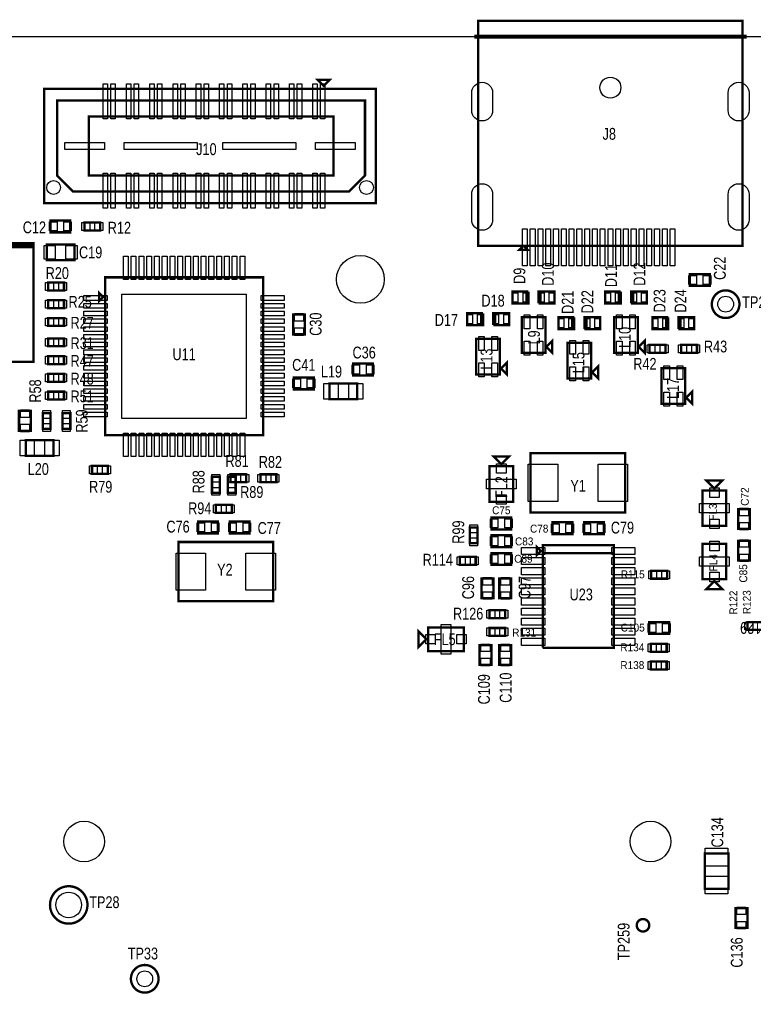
# Model space of a CAD drawing. Extents: x -197 to 9597, y -1478 to 7719.
# Tile 26 of 40: x 2050 to 3909, y 5047 to 7543. Entities that reach past the tile are written whole.
import ezdxf
from ezdxf.enums import TextEntityAlignment as Align

# ---------------------------------------------------------------- set-up
doc = ezdxf.new("R2010")
doc.units = 0
for name, color, linetype in [('BG_OUTLINE', 95, 'CONTINUOUS'), ('PG_ASSEMBLY_TOP', 120, 'CONTINUOUS'), ('PIN_TOP', 140, 'CONTINUOUS'), ('RD_ASSEMBLY_TOP', 120, 'CONTINUOUS')]:
    doc.layers.add(name, color=color, linetype=linetype)

msp = doc.modelspace()

# ---------------------------------------------------------------- linework, layer by layer
at = {"layer": 'BG_OUTLINE'}
msp.add_lwpolyline([(9400, 7500), (725.901, 7500), (706.22, 7480.315), (706.216, 7480.315), (706.216, 7437.008, -0.988005), (670.791, 7436.583), (670.791, 7480.311), (651.102, 7500), (538.897, 7500), (519.212, 7480.315), (519.212, 7437.008, -1.029501), (483.807, 7438.04), (483.807, 7480.288), (464.094, 7500), (0, 7500), (0, 0), (7079.094, 0)], format="xyb", dxfattribs=at)
at = {"layer": 'BG_OUTLINE', "const_width": 10}
msp.add_lwpolyline([(3891.87, 7500.004), (3201.87, 7500.004)], dxfattribs=at)
at = {"layer": 'PG_ASSEMBLY_TOP', "const_width": 6}
for points in [[(3881.87, 7540.162), (3211.87, 7540.162), (3211.87, 6970.162), (3326.87, 6970.162), (3316.87, 6960.162), (3336.87, 6960.162), (3326.87, 6970.162), (3881.87, 6970.162), (3881.87, 7540.162)], [(2820.11, 7375.52), (2835.11, 7390.52), (2805.11, 7390.52), (2820.11, 7375.52)], [(2952.555, 7368.02), (2112.555, 7368.02), (2112.555, 7078.02), (2952.555, 7078.02), (2952.555, 7368.02)], [(2925.11, 7338.02), (2145.11, 7338.02), (2145.11, 7148.02), (2185.11, 7108.02), (2885.11, 7108.02), (2925.11, 7148.02), (2925.11, 7338.02)], [(2845.11, 7298.02), (2225.11, 7298.02), (2225.11, 7148.02), (2845.11, 7148.02), (2845.11, 7298.02)], [(2178.468, 7034.142), (2128.468, 7034.142), (2128.468, 7004.142), (2178.468, 7004.142), (2178.468, 7034.142)], [(2254.13, 7029.142), (2214.13, 7029.142), (2214.13, 7009.142), (2254.13, 7009.142), (2254.13, 7029.142)], [(2085.488, 6971.292), (2085.488, 6966.292), (1905.488, 6966.292), (1905.488, 6971.292), (2085.488, 6971.292), (2085.488, 6976.292), (1905.488, 6976.292)], [(1905.488, 6976.292), (1905.488, 6676.292), (2085.488, 6676.292), (2085.488, 6971.292)], [(2188.956, 6973.642), (2118.956, 6973.642), (2118.956, 6933.642), (2188.956, 6933.642), (2188.956, 6973.642)], [(2266.846, 6490.13), (2666.846, 6490.13), (2666.846, 6890.13), (2266.846, 6890.13), (2266.846, 6490.13)], [(3748.488, 6868.292), (3798.488, 6868.292), (3798.488, 6898.292), (3748.488, 6898.292), (3748.488, 6868.292)], [(2122.488, 6856.941), (2162.488, 6856.941), (2162.488, 6876.941), (2122.488, 6876.941), (2122.488, 6856.941)], [(2261.846, 6840.13), (2251.846, 6850.13), (2251.846, 6830.13), (2261.846, 6840.13)], [(3339.13, 6854), (3299.13, 6854), (3299.13, 6824), (3334.13, 6824), (3334.13, 6854)], [(3334.13, 6854), (3334.13, 6824), (3339.13, 6824), (3339.13, 6854)], [(3370.13, 6824), (3370.13, 6854), (3365.13, 6854), (3365.13, 6824)], [(3365.13, 6824), (3405.13, 6824), (3405.13, 6854), (3370.13, 6854), (3370.13, 6824)], [(3573.326, 6854), (3533.326, 6854), (3533.326, 6824), (3568.326, 6824), (3568.326, 6854)], [(3568.326, 6854), (3568.326, 6824), (3573.326, 6824), (3573.326, 6854)], [(3604.326, 6824), (3604.326, 6854), (3599.326, 6854), (3599.326, 6824)], [(3599.326, 6824), (3639.326, 6824), (3639.326, 6854), (3604.326, 6854), (3604.326, 6824)], [(2122.488, 6811.941), (2162.488, 6811.941), (2162.488, 6831.941), (2122.488, 6831.941), (2122.488, 6811.941)], [(2122.488, 6766.941), (2162.488, 6766.941), (2162.488, 6786.941), (2122.488, 6786.941), (2122.488, 6766.941)], [(2742.929, 6795.603), (2742.929, 6745.603), (2772.929, 6745.603), (2772.929, 6795.603), (2742.929, 6795.603)], [(3224.13, 6799), (3184.13, 6799), (3184.13, 6769), (3219.13, 6769), (3219.13, 6799)], [(3219.13, 6799), (3219.13, 6769), (3224.13, 6769), (3224.13, 6799)], [(3255.13, 6769), (3255.13, 6799), (3250.13, 6799), (3250.13, 6769)], [(3250.13, 6769), (3290.13, 6769), (3290.13, 6799), (3255.13, 6799), (3255.13, 6769)], [(3382.13, 6699), (3382.13, 6789), (3322.13, 6789), (3322.13, 6699), (3382.13, 6699)], [(3455.13, 6789), (3415.13, 6789), (3415.13, 6759), (3450.13, 6759), (3450.13, 6789)], [(3450.13, 6789), (3450.13, 6759), (3455.13, 6759), (3455.13, 6789)], [(3486.13, 6759), (3486.13, 6789), (3481.13, 6789), (3481.13, 6759)], [(3481.13, 6759), (3521.13, 6759), (3521.13, 6789), (3486.13, 6789), (3486.13, 6759)], [(3616.326, 6699), (3616.326, 6789), (3556.326, 6789), (3556.326, 6699), (3616.326, 6699)], [(3693.326, 6789), (3653.326, 6789), (3653.326, 6759), (3688.326, 6759), (3688.326, 6789)], [(3688.326, 6789), (3688.326, 6759), (3693.326, 6759), (3693.326, 6789)], [(3724.326, 6759), (3724.326, 6789), (3719.326, 6789), (3719.326, 6759)], [(3719.326, 6759), (3759.326, 6759), (3759.326, 6789), (3724.326, 6789), (3724.326, 6759)], [(2122.488, 6715.292), (2162.488, 6715.292), (2162.488, 6735.292), (2122.488, 6735.292), (2122.488, 6715.292)], [(3267.13, 6644), (3267.13, 6734), (3207.13, 6734), (3207.13, 6644), (3267.13, 6644)], [(3399.63, 6699), (3399.63, 6729), (3384.63, 6714), (3399.63, 6699)], [(3498.13, 6634), (3498.13, 6724), (3438.13, 6724), (3438.13, 6634), (3498.13, 6634)], [(3633.826, 6699), (3633.826, 6729), (3618.826, 6714), (3633.826, 6699)], [(3646.326, 6698.799), (3686.326, 6698.799), (3686.326, 6718.799), (3646.326, 6718.799), (3646.326, 6698.799)], [(3726.326, 6698.799), (3766.326, 6698.799), (3766.326, 6718.799), (3726.326, 6718.799), (3726.326, 6698.799)], [(2122.488, 6670.288), (2162.488, 6670.288), (2162.488, 6690.288), (2122.488, 6690.288), (2122.488, 6670.288)], [(2895.023, 6641.469), (2945.023, 6641.469), (2945.023, 6671.469), (2895.023, 6671.469), (2895.023, 6641.469)], [(3284.63, 6644), (3284.63, 6674), (3269.63, 6659), (3284.63, 6644)], [(3515.63, 6634), (3515.63, 6664), (3500.63, 6649), (3515.63, 6634)], [(2122.488, 6625.292), (2162.488, 6625.292), (2162.488, 6645.292), (2122.488, 6645.292), (2122.488, 6625.292)], [(2745.039, 6606.233), (2795.039, 6606.233), (2795.039, 6636.233), (2745.039, 6636.233), (2745.039, 6606.233)], [(3736.326, 6569.799), (3736.326, 6659.799), (3676.326, 6659.799), (3676.326, 6569.799), (3736.326, 6569.799)], [(2835.417, 6581.292), (2905.417, 6581.292), (2905.417, 6621.292), (2835.417, 6621.292), (2835.417, 6581.292)], [(2122.488, 6580.292), (2162.488, 6580.292), (2162.488, 6600.292), (2122.488, 6600.292), (2122.488, 6580.292)], [(3753.826, 6569.799), (3753.826, 6599.799), (3738.826, 6584.799), (3753.826, 6569.799)], [(2078.488, 6501.402), (2078.488, 6551.402), (2048.488, 6551.402), (2048.488, 6501.402), (2078.488, 6501.402)], [(2128.559, 6505.957), (2128.559, 6545.957), (2108.559, 6545.957), (2108.559, 6505.957), (2128.559, 6505.957)], [(2178.559, 6505.957), (2178.559, 6545.957), (2158.559, 6545.957), (2158.559, 6505.957), (2178.559, 6505.957)], [(2065.559, 6437.292), (2135.559, 6437.292), (2135.559, 6477.292), (2065.559, 6477.292), (2065.559, 6437.292)], [(3270.488, 6416.292), (3290.488, 6436.292), (3250.488, 6436.292), (3270.488, 6416.292)], [(3584.488, 6444.292), (3344.488, 6444.292), (3344.488, 6294.292), (3584.488, 6294.292), (3584.488, 6444.292)], [(2233.488, 6392.292), (2273.488, 6392.292), (2273.488, 6412.292), (2233.488, 6412.292), (2233.488, 6392.292)], [(3240.488, 6411.292), (3240.488, 6321.292), (3300.488, 6321.292), (3300.488, 6411.292), (3240.488, 6411.292)], [(2584.027, 6370.76), (2624.027, 6370.76), (2624.027, 6390.76), (2584.027, 6390.76), (2584.027, 6370.76)], [(2700.488, 6390.76), (2660.488, 6390.76), (2660.488, 6370.76), (2700.488, 6370.76), (2700.488, 6390.76)], [(2537.488, 6384.221), (2537.488, 6344.221), (2557.488, 6344.221), (2557.488, 6384.221), (2537.488, 6384.221)], [(2577.488, 6384.221), (2577.488, 6344.221), (2597.488, 6344.221), (2597.488, 6384.221), (2577.488, 6384.221)], [(3810.488, 6354.87), (3830.488, 6374.87), (3790.488, 6374.87), (3810.488, 6354.87)], [(3780.488, 6349.87), (3780.488, 6259.87), (3840.488, 6259.87), (3840.488, 6349.87), (3780.488, 6349.87)], [(2587.488, 6313.221), (2547.488, 6313.221), (2547.488, 6293.221), (2587.488, 6293.221), (2587.488, 6313.221)], [(3900.488, 6252.37), (3900.488, 6302.37), (3870.488, 6302.37), (3870.488, 6252.37), (3900.488, 6252.37)], [(2502.488, 6241.221), (2552.488, 6241.221), (2552.488, 6271.221), (2502.488, 6271.221), (2502.488, 6241.221)], [(2632.488, 6271.221), (2582.488, 6271.221), (2582.488, 6241.221), (2632.488, 6241.221), (2632.488, 6271.221)], [(3295.488, 6281.292), (3245.488, 6281.292), (3245.488, 6251.292), (3295.488, 6251.292), (3295.488, 6281.292)], [(3400.488, 6239.221), (3450.488, 6239.221), (3450.488, 6269.221), (3400.488, 6269.221), (3400.488, 6239.221)], [(3530.488, 6269.221), (3480.488, 6269.221), (3480.488, 6239.221), (3530.488, 6239.221), (3530.488, 6269.221)], [(3210.488, 6216.292), (3210.488, 6256.292), (3190.488, 6256.292), (3190.488, 6216.292), (3210.488, 6216.292)], [(2452.488, 6069.221), (2692.488, 6069.221), (2692.488, 6219.221), (2452.488, 6219.221), (2452.488, 6069.221)], [(3295.488, 6236.292), (3245.488, 6236.292), (3245.488, 6206.292), (3295.488, 6206.292), (3295.488, 6236.292)], [(3840.488, 6124.87), (3840.488, 6214.87), (3780.488, 6214.87), (3780.488, 6124.87), (3840.488, 6124.87)], [(3870.488, 6222.37), (3870.488, 6172.37), (3900.488, 6172.37), (3900.488, 6222.37), (3870.488, 6222.37)], [(3295.488, 6191.292), (3245.488, 6191.292), (3245.488, 6161.292), (3295.488, 6161.292), (3295.488, 6191.292)], [(3360.488, 6206.292), (3360.488, 6186.292), (3370.488, 6196.292), (3360.488, 6206.292)], [(3375.488, 5951.292), (3555.488, 5951.292), (3555.488, 6211.292), (3375.488, 6211.292), (3375.488, 6191.292), (3555.488, 6191.292)], [(3555.488, 6191.292), (3375.488, 6191.292), (3375.488, 5951.292)], [(3165.488, 6161.292), (3205.488, 6161.292), (3205.488, 6181.292), (3165.488, 6181.292), (3165.488, 6161.292)], [(3650.488, 6126.292), (3690.488, 6126.292), (3690.488, 6146.292), (3650.488, 6146.292), (3650.488, 6126.292)], [(3250.488, 6076.607), (3250.488, 6126.607), (3220.488, 6126.607), (3220.488, 6076.607), (3250.488, 6076.607)], [(3295.488, 6076.607), (3295.488, 6126.607), (3265.488, 6126.607), (3265.488, 6076.607), (3295.488, 6076.607)], [(3810.488, 6119.87), (3790.488, 6099.87), (3830.488, 6099.87), (3810.488, 6119.87)], [(3280.488, 6046.292), (3240.488, 6046.292), (3240.488, 6026.292), (3280.488, 6026.292), (3280.488, 6046.292)], [(3645.488, 5986.292), (3695.488, 5986.292), (3695.488, 6016.292), (3645.488, 6016.292), (3645.488, 5986.292)], [(3933.948, 6016.311), (3893.948, 6016.311), (3893.948, 5996.311), (3933.948, 5996.311), (3933.948, 6016.311)], [(3080.488, 5972.792), (3060.488, 5992.792), (3060.488, 5952.792), (3080.488, 5972.792)], [(3085.488, 5942.792), (3175.488, 5942.792), (3175.488, 6002.792), (3085.488, 6002.792), (3085.488, 5942.792)], [(3280.488, 6001.292), (3240.488, 6001.292), (3240.488, 5981.292), (3280.488, 5981.292), (3280.488, 6001.292)], [(3215.488, 5958.024), (3215.488, 5908.024), (3245.488, 5908.024), (3245.488, 5958.024), (3215.488, 5958.024)], [(3265.488, 5958.024), (3265.488, 5908.024), (3295.488, 5908.024), (3295.488, 5958.024), (3265.488, 5958.024)], [(3649.488, 5941.221), (3689.488, 5941.221), (3689.488, 5961.221), (3649.488, 5961.221), (3649.488, 5941.221)], [(3649.488, 5896.221), (3689.488, 5896.221), (3689.488, 5916.221), (3649.488, 5916.221), (3649.488, 5896.221)], [(3845.787, 5339.988), (3845.787, 5429.988), (3785.787, 5429.988), (3785.787, 5339.988), (3845.787, 5339.988)], [(3863.937, 5291.252), (3863.937, 5241.252), (3893.937, 5241.252), (3893.937, 5291.252), (3863.937, 5291.252)]]:
    msp.add_lwpolyline(points, dxfattribs=at)
for points in [[(3873.838, 6822.04, 0.999993), (3803.838, 6822.041, 1.000007), (3873.838, 6822.04)], [(2221.921, 5299.292, 0.999995), (2127.055, 5299.289, 1.000005), (2221.921, 5299.292)], [(3645.299, 5247.717, 0.999984), (3613.677, 5247.714, 1.000016), (3645.299, 5247.717)], [(2402.086, 5112.103, 0.999993), (2332.087, 5112.103, 1.000007), (2402.086, 5112.103)]]:
    msp.add_lwpolyline(points, format="xyb", dxfattribs=at)
at = {"layer": 'PIN_TOP'}
for points in [[(2272.563, 7380.512), (2272.563, 7291.512), (2261.563, 7291.512), (2261.563, 7380.512)], [(2292.248, 7380.512), (2292.248, 7291.512), (2281.248, 7291.512), (2281.248, 7380.512)], [(2331.618, 7380.512), (2331.618, 7291.512), (2320.618, 7291.512), (2320.618, 7380.512)], [(2351.303, 7380.512), (2351.303, 7291.512), (2340.303, 7291.512), (2340.303, 7380.512)], [(2390.673, 7380.512), (2390.673, 7291.512), (2379.673, 7291.512), (2379.673, 7380.512)], [(2410.358, 7380.512), (2410.358, 7291.512), (2399.358, 7291.512), (2399.358, 7380.512)], [(2449.728, 7380.512), (2449.728, 7291.512), (2438.728, 7291.512), (2438.728, 7380.512)], [(2469.413, 7380.512), (2469.413, 7291.512), (2458.413, 7291.512), (2458.413, 7380.512)], [(2508.783, 7380.512), (2508.783, 7291.512), (2497.783, 7291.512), (2497.783, 7380.512)], [(2528.468, 7380.512), (2528.468, 7291.512), (2517.468, 7291.512), (2517.468, 7380.512)], [(2567.838, 7380.512), (2567.838, 7291.512), (2556.838, 7291.512), (2556.838, 7380.512)], [(2587.524, 7380.512), (2587.524, 7291.512), (2576.524, 7291.512), (2576.524, 7380.512)], [(2626.894, 7380.512), (2626.894, 7291.512), (2615.894, 7291.512), (2615.894, 7380.512)], [(2646.579, 7380.512), (2646.579, 7291.512), (2635.579, 7291.512), (2635.579, 7380.512)], [(2685.949, 7380.512), (2685.949, 7291.512), (2674.949, 7291.512), (2674.949, 7380.512)], [(2705.634, 7380.512), (2705.634, 7291.512), (2694.634, 7291.512), (2694.634, 7380.512)], [(2745.004, 7380.512), (2745.004, 7291.512), (2734.004, 7291.512), (2734.004, 7380.512)], [(2764.689, 7380.512), (2764.689, 7291.512), (2753.689, 7291.512), (2753.689, 7380.512)], [(2804.059, 7380.512), (2804.059, 7291.512), (2793.059, 7291.512), (2793.059, 7380.512)], [(2823.744, 7380.512), (2823.744, 7291.512), (2812.744, 7291.512), (2812.744, 7380.512)], [(2265.035, 7231.52), (2265.035, 7214.52), (2165.035, 7214.52), (2165.035, 7231.52)], [(2500.055, 7231.52), (2500.055, 7214.52), (2315.055, 7214.52), (2315.055, 7231.52)], [(2750.055, 7231.52), (2750.055, 7214.52), (2565.055, 7214.52), (2565.055, 7231.52)], [(2900.075, 7231.52), (2900.075, 7214.52), (2800.075, 7214.52), (2800.075, 7231.52)], [(2272.563, 7154.528), (2272.563, 7065.528), (2261.563, 7065.528), (2261.563, 7154.528)], [(2292.248, 7154.528), (2292.248, 7065.528), (2281.248, 7065.528), (2281.248, 7154.528)], [(2331.618, 7154.528), (2331.618, 7065.528), (2320.618, 7065.528), (2320.618, 7154.528)], [(2351.303, 7154.528), (2351.303, 7065.528), (2340.303, 7065.528), (2340.303, 7154.528)], [(2390.673, 7154.528), (2390.673, 7065.528), (2379.673, 7065.528), (2379.673, 7154.528)], [(2410.358, 7154.528), (2410.358, 7065.528), (2399.358, 7065.528), (2399.358, 7154.528)], [(2449.728, 7154.528), (2449.728, 7065.528), (2438.728, 7065.528), (2438.728, 7154.528)], [(2469.413, 7154.528), (2469.413, 7065.528), (2458.413, 7065.528), (2458.413, 7154.528)], [(2508.783, 7154.528), (2508.783, 7065.528), (2497.783, 7065.528), (2497.783, 7154.528)], [(2528.468, 7154.528), (2528.468, 7065.528), (2517.468, 7065.528), (2517.468, 7154.528)], [(2567.838, 7154.528), (2567.838, 7065.528), (2556.838, 7065.528), (2556.838, 7154.528)], [(2587.524, 7154.528), (2587.524, 7065.528), (2576.524, 7065.528), (2576.524, 7154.528)], [(2626.894, 7154.528), (2626.894, 7065.528), (2615.894, 7065.528), (2615.894, 7154.528)], [(2646.579, 7154.528), (2646.579, 7065.528), (2635.579, 7065.528), (2635.579, 7154.528)], [(2685.949, 7154.528), (2685.949, 7065.528), (2674.949, 7065.528), (2674.949, 7154.528)], [(2705.634, 7154.528), (2705.634, 7065.528), (2694.634, 7065.528), (2694.634, 7154.528)], [(2745.004, 7154.528), (2745.004, 7065.528), (2734.004, 7065.528), (2734.004, 7154.528)], [(2764.689, 7154.528), (2764.689, 7065.528), (2753.689, 7065.528), (2753.689, 7154.528)], [(2804.059, 7154.528), (2804.059, 7065.528), (2793.059, 7065.528), (2793.059, 7154.528)], [(2823.744, 7154.528), (2823.744, 7065.528), (2812.744, 7065.528), (2812.744, 7154.528)], [(2144.858, 7030.642), (2144.858, 7007.642), (2125.858, 7007.642), (2125.858, 7030.642)], [(2181.078, 7030.642), (2181.078, 7007.642), (2162.078, 7007.642), (2162.078, 7030.642)], [(2227.595, 7029.142), (2227.595, 7009.142), (2207.595, 7009.142), (2207.595, 7029.142)], [(2260.665, 7029.142), (2260.665, 7009.142), (2240.665, 7009.142), (2240.665, 7029.142)], [(3336.335, 7013.146), (3336.335, 6919.146), (3324.335, 6919.146), (3324.335, 7013.146)], [(3356.02, 7013.146), (3356.02, 6919.146), (3344.02, 6919.146), (3344.02, 7013.146)], [(3375.705, 7013.146), (3375.705, 6919.146), (3363.705, 6919.146), (3363.705, 7013.146)], [(3395.39, 7013.146), (3395.39, 6919.146), (3383.39, 6919.146), (3383.39, 7013.146)], [(3415.075, 7013.146), (3415.075, 6919.146), (3403.075, 6919.146), (3403.075, 7013.146)], [(3434.76, 7013.146), (3434.76, 6919.146), (3422.76, 6919.146), (3422.76, 7013.146)], [(3454.445, 7013.146), (3454.445, 6919.146), (3442.445, 6919.146), (3442.445, 7013.146)], [(3474.13, 7013.146), (3474.13, 6919.146), (3462.13, 6919.146), (3462.13, 7013.146)], [(3493.815, 7013.146), (3493.815, 6919.146), (3481.815, 6919.146), (3481.815, 7013.146)], [(3513.5, 7013.146), (3513.5, 6919.146), (3501.5, 6919.146), (3501.5, 7013.146)], [(3533.185, 7013.146), (3533.185, 6919.146), (3521.185, 6919.146), (3521.185, 7013.146)], [(3552.87, 7013.146), (3552.87, 6919.146), (3540.87, 6919.146), (3540.87, 7013.146)], [(3572.555, 7013.146), (3572.555, 6919.146), (3560.555, 6919.146), (3560.555, 7013.146)], [(3592.24, 7013.146), (3592.24, 6919.146), (3580.24, 6919.146), (3580.24, 7013.146)], [(3611.925, 7013.146), (3611.925, 6919.146), (3599.925, 6919.146), (3599.925, 7013.146)], [(3631.61, 7013.146), (3631.61, 6919.146), (3619.61, 6919.146), (3619.61, 7013.146)], [(3651.295, 7013.146), (3651.295, 6919.146), (3639.295, 6919.146), (3639.295, 7013.146)], [(3670.98, 7013.146), (3670.98, 6919.146), (3658.98, 6919.146), (3658.98, 7013.146)], [(3690.665, 7013.146), (3690.665, 6919.146), (3678.665, 6919.146), (3678.665, 7013.146)], [(3710.35, 7013.146), (3710.35, 6919.146), (3698.35, 6919.146), (3698.35, 7013.146)], [(2140.397, 6971.142), (2140.397, 6936.142), (2112.397, 6936.142), (2112.397, 6971.142)], [(2195.515, 6971.142), (2195.515, 6936.142), (2167.515, 6936.142), (2167.515, 6971.142)], [(2325.208, 6885.039), (2313.208, 6885.039), (2313.208, 6944.039), (2325.208, 6944.039)], [(2344.893, 6885.039), (2332.893, 6885.039), (2332.893, 6944.039), (2344.893, 6944.039)], [(2364.578, 6885.039), (2352.578, 6885.039), (2352.578, 6944.039), (2364.578, 6944.039)], [(2384.263, 6885.039), (2372.263, 6885.039), (2372.263, 6944.039), (2384.263, 6944.039)], [(2403.948, 6885.039), (2391.948, 6885.039), (2391.948, 6944.039), (2403.948, 6944.039)], [(2423.633, 6885.039), (2411.633, 6885.039), (2411.633, 6944.039), (2423.633, 6944.039)], [(2443.318, 6885.039), (2431.318, 6885.039), (2431.318, 6944.039), (2443.318, 6944.039)], [(2463.003, 6885.039), (2451.003, 6885.039), (2451.003, 6944.039), (2463.003, 6944.039)], [(2482.689, 6885.039), (2470.689, 6885.039), (2470.689, 6944.039), (2482.689, 6944.039)], [(2502.374, 6885.039), (2490.374, 6885.039), (2490.374, 6944.039), (2502.374, 6944.039)], [(2522.059, 6885.039), (2510.059, 6885.039), (2510.059, 6944.039), (2522.059, 6944.039)], [(2541.744, 6885.039), (2529.744, 6885.039), (2529.744, 6944.039), (2541.744, 6944.039)], [(2561.429, 6885.039), (2549.429, 6885.039), (2549.429, 6944.039), (2561.429, 6944.039)], [(2581.114, 6885.039), (2569.114, 6885.039), (2569.114, 6944.039), (2581.114, 6944.039)], [(2600.799, 6885.039), (2588.799, 6885.039), (2588.799, 6944.039), (2600.799, 6944.039)], [(2620.484, 6885.039), (2608.484, 6885.039), (2608.484, 6944.039), (2620.484, 6944.039)], [(3745.878, 6871.792), (3745.878, 6894.792), (3764.878, 6894.792), (3764.878, 6871.792)], [(3782.098, 6871.792), (3782.098, 6894.792), (3801.098, 6894.792), (3801.098, 6871.792)], [(2115.953, 6856.941), (2115.953, 6876.941), (2135.953, 6876.941), (2135.953, 6856.941)], [(2149.023, 6856.941), (2149.023, 6876.941), (2169.023, 6876.941), (2169.023, 6856.941)], [(2212.937, 6831.768), (2212.937, 6843.768), (2271.937, 6843.768), (2271.937, 6831.768)], [(2309.346, 6532.63), (2309.346, 6847.63), (2624.346, 6847.63), (2624.346, 6532.63)], [(2661.755, 6831.768), (2661.755, 6843.768), (2720.755, 6843.768), (2720.755, 6831.768)], [(3312.744, 6851), (3312.744, 6827), (3298.744, 6827), (3298.744, 6851)], [(3339.516, 6851), (3339.516, 6827), (3325.516, 6827), (3325.516, 6851)], [(3364.744, 6827), (3364.744, 6851), (3378.744, 6851), (3378.744, 6827)], [(3391.516, 6827), (3391.516, 6851), (3405.516, 6851), (3405.516, 6827)], [(3546.94, 6851), (3546.94, 6827), (3532.94, 6827), (3532.94, 6851)], [(3573.712, 6851), (3573.712, 6827), (3559.712, 6827), (3559.712, 6851)], [(3598.94, 6827), (3598.94, 6851), (3612.94, 6851), (3612.94, 6827)], [(3625.712, 6827), (3625.712, 6851), (3639.712, 6851), (3639.712, 6827)], [(2115.953, 6811.941), (2115.953, 6831.941), (2135.953, 6831.941), (2135.953, 6811.941)], [(2149.023, 6811.941), (2149.023, 6831.941), (2169.023, 6831.941), (2169.023, 6811.941)], [(2212.937, 6812.083), (2212.937, 6824.083), (2271.937, 6824.083), (2271.937, 6812.083)], [(2661.755, 6812.083), (2661.755, 6824.083), (2720.755, 6824.083), (2720.755, 6812.083)], [(2212.937, 6792.398), (2212.937, 6804.398), (2271.937, 6804.398), (2271.937, 6792.398)], [(2661.755, 6792.398), (2661.755, 6804.398), (2720.755, 6804.398), (2720.755, 6792.398)], [(2746.429, 6798.213), (2769.429, 6798.213), (2769.429, 6779.213), (2746.429, 6779.213)], [(3197.744, 6796), (3197.744, 6772), (3183.744, 6772), (3183.744, 6796)], [(3224.516, 6796), (3224.516, 6772), (3210.516, 6772), (3210.516, 6796)], [(3249.744, 6772), (3249.744, 6796), (3263.744, 6796), (3263.744, 6772)], [(3276.516, 6772), (3276.516, 6796), (3290.516, 6796), (3290.516, 6772)], [(3342.398, 6759.965), (3328.398, 6759.965), (3328.398, 6794.965), (3342.398, 6794.965)], [(3375.862, 6759.965), (3361.862, 6759.965), (3361.862, 6794.965), (3375.862, 6794.965)], [(3576.594, 6759.965), (3562.594, 6759.965), (3562.594, 6794.965), (3576.594, 6794.965)], [(3610.058, 6759.965), (3596.058, 6759.965), (3596.058, 6794.965), (3610.058, 6794.965)], [(2115.953, 6766.941), (2115.953, 6786.941), (2135.953, 6786.941), (2135.953, 6766.941)], [(2149.023, 6766.941), (2149.023, 6786.941), (2169.023, 6786.941), (2169.023, 6766.941)], [(2212.937, 6772.713), (2212.937, 6784.713), (2271.937, 6784.713), (2271.937, 6772.713)], [(2212.937, 6753.028), (2212.937, 6765.028), (2271.937, 6765.028), (2271.937, 6753.028)], [(2661.755, 6772.713), (2661.755, 6784.713), (2720.755, 6784.713), (2720.755, 6772.713)], [(2661.755, 6753.028), (2661.755, 6765.028), (2720.755, 6765.028), (2720.755, 6753.028)], [(3428.744, 6786), (3428.744, 6762), (3414.744, 6762), (3414.744, 6786)], [(3455.516, 6786), (3455.516, 6762), (3441.516, 6762), (3441.516, 6786)], [(3480.744, 6762), (3480.744, 6786), (3494.744, 6786), (3494.744, 6762)], [(3507.516, 6762), (3507.516, 6786), (3521.516, 6786), (3521.516, 6762)], [(3666.94, 6786), (3666.94, 6762), (3652.94, 6762), (3652.94, 6786)], [(3693.712, 6786), (3693.712, 6762), (3679.712, 6762), (3679.712, 6786)], [(3718.94, 6762), (3718.94, 6786), (3732.94, 6786), (3732.94, 6762)], [(3745.712, 6762), (3745.712, 6786), (3759.712, 6786), (3759.712, 6762)], [(2212.937, 6733.343), (2212.937, 6745.343), (2271.937, 6745.343), (2271.937, 6733.343)], [(2661.755, 6733.343), (2661.755, 6745.343), (2720.755, 6745.343), (2720.755, 6733.343)], [(2746.429, 6761.993), (2769.429, 6761.993), (2769.429, 6742.993), (2746.429, 6742.993)], [(3227.398, 6704.965), (3213.398, 6704.965), (3213.398, 6739.965), (3227.398, 6739.965)], [(3260.862, 6704.965), (3246.862, 6704.965), (3246.862, 6739.965), (3260.862, 6739.965)], [(2115.953, 6715.292), (2115.953, 6735.292), (2135.953, 6735.292), (2135.953, 6715.292)], [(2149.023, 6715.292), (2149.023, 6735.292), (2169.023, 6735.292), (2169.023, 6715.292)], [(2212.937, 6713.658), (2212.937, 6725.658), (2271.937, 6725.658), (2271.937, 6713.658)], [(2661.755, 6713.658), (2661.755, 6725.658), (2720.755, 6725.658), (2720.755, 6713.658)], [(3342.398, 6693.035), (3328.398, 6693.035), (3328.398, 6728.035), (3342.398, 6728.035)], [(3375.862, 6693.035), (3361.862, 6693.035), (3361.862, 6728.035), (3375.862, 6728.035)], [(3458.398, 6694.965), (3444.398, 6694.965), (3444.398, 6729.965), (3458.398, 6729.965)], [(3491.862, 6694.965), (3477.862, 6694.965), (3477.862, 6729.965), (3491.862, 6729.965)], [(3576.594, 6693.035), (3562.594, 6693.035), (3562.594, 6728.035), (3576.594, 6728.035)], [(3610.058, 6693.035), (3596.058, 6693.035), (3596.058, 6728.035), (3610.058, 6728.035)], [(3639.791, 6698.799), (3639.791, 6718.799), (3659.791, 6718.799), (3659.791, 6698.799)], [(3672.861, 6698.799), (3672.861, 6718.799), (3692.861, 6718.799), (3692.861, 6698.799)], [(3719.791, 6698.799), (3719.791, 6718.799), (3739.791, 6718.799), (3739.791, 6698.799)], [(3752.861, 6698.799), (3752.861, 6718.799), (3772.861, 6718.799), (3772.861, 6698.799)], [(2115.953, 6670.288), (2115.953, 6690.288), (2135.953, 6690.288), (2135.953, 6670.288)], [(2149.023, 6670.288), (2149.023, 6690.288), (2169.023, 6690.288), (2169.023, 6670.288)], [(2212.937, 6693.973), (2212.937, 6705.973), (2271.937, 6705.973), (2271.937, 6693.973)], [(2661.755, 6693.973), (2661.755, 6705.973), (2720.755, 6705.973), (2720.755, 6693.973)], [(2212.937, 6674.287), (2212.937, 6686.287), (2271.937, 6686.287), (2271.937, 6674.287)], [(2212.937, 6654.602), (2212.937, 6666.602), (2271.937, 6666.602), (2271.937, 6654.602)], [(2661.755, 6674.287), (2661.755, 6686.287), (2720.755, 6686.287), (2720.755, 6674.287)], [(2661.755, 6654.602), (2661.755, 6666.602), (2720.755, 6666.602), (2720.755, 6654.602)], [(2892.413, 6644.969), (2892.413, 6667.969), (2911.413, 6667.969), (2911.413, 6644.969)], [(2928.633, 6644.969), (2928.633, 6667.969), (2947.633, 6667.969), (2947.633, 6644.969)], [(3227.398, 6638.035), (3213.398, 6638.035), (3213.398, 6673.035), (3227.398, 6673.035)], [(3260.862, 6638.035), (3246.862, 6638.035), (3246.862, 6673.035), (3260.862, 6673.035)], [(3696.594, 6630.764), (3682.594, 6630.764), (3682.594, 6665.764), (3696.594, 6665.764)], [(3730.058, 6630.764), (3716.058, 6630.764), (3716.058, 6665.764), (3730.058, 6665.764)], [(2115.953, 6625.292), (2115.953, 6645.292), (2135.953, 6645.292), (2135.953, 6625.292)], [(2149.023, 6625.292), (2149.023, 6645.292), (2169.023, 6645.292), (2169.023, 6625.292)], [(2212.937, 6634.917), (2212.937, 6646.917), (2271.937, 6646.917), (2271.937, 6634.917)], [(2661.755, 6634.917), (2661.755, 6646.917), (2720.755, 6646.917), (2720.755, 6634.917)], [(3458.398, 6628.035), (3444.398, 6628.035), (3444.398, 6663.035), (3458.398, 6663.035)], [(3491.862, 6628.035), (3477.862, 6628.035), (3477.862, 6663.035), (3491.862, 6663.035)], [(2212.937, 6615.232), (2212.937, 6627.232), (2271.937, 6627.232), (2271.937, 6615.232)], [(2661.755, 6615.232), (2661.755, 6627.232), (2720.755, 6627.232), (2720.755, 6615.232)], [(2742.429, 6609.733), (2742.429, 6632.733), (2761.429, 6632.733), (2761.429, 6609.733)], [(2778.649, 6609.733), (2778.649, 6632.733), (2797.649, 6632.733), (2797.649, 6609.733)], [(2820.921, 6581.292), (2820.921, 6621.292), (2856.921, 6621.292), (2856.921, 6581.292)], [(2883.913, 6581.292), (2883.913, 6621.292), (2919.913, 6621.292), (2919.913, 6581.292)], [(2115.953, 6580.292), (2115.953, 6600.292), (2135.953, 6600.292), (2135.953, 6580.292)], [(2149.023, 6580.292), (2149.023, 6600.292), (2169.023, 6600.292), (2169.023, 6580.292)], [(2212.937, 6595.547), (2212.937, 6607.547), (2271.937, 6607.547), (2271.937, 6595.547)], [(2661.755, 6595.547), (2661.755, 6607.547), (2720.755, 6607.547), (2720.755, 6595.547)], [(3696.594, 6563.834), (3682.594, 6563.834), (3682.594, 6598.834), (3696.594, 6598.834)], [(3730.058, 6563.834), (3716.058, 6563.834), (3716.058, 6598.834), (3730.058, 6598.834)], [(2212.937, 6575.862), (2212.937, 6587.862), (2271.937, 6587.862), (2271.937, 6575.862)], [(2212.937, 6556.177), (2212.937, 6568.177), (2271.937, 6568.177), (2271.937, 6556.177)], [(2661.755, 6575.862), (2661.755, 6587.862), (2720.755, 6587.862), (2720.755, 6575.862)], [(2661.755, 6556.177), (2661.755, 6568.177), (2720.755, 6568.177), (2720.755, 6556.177)], [(2074.988, 6535.012), (2051.988, 6535.012), (2051.988, 6554.012), (2074.988, 6554.012)], [(2128.559, 6532.492), (2108.559, 6532.492), (2108.559, 6552.492), (2128.559, 6552.492)], [(2178.559, 6532.492), (2158.559, 6532.492), (2158.559, 6552.492), (2178.559, 6552.492)], [(2212.937, 6536.492), (2212.937, 6548.492), (2271.937, 6548.492), (2271.937, 6536.492)], [(2661.755, 6536.492), (2661.755, 6548.492), (2720.755, 6548.492), (2720.755, 6536.492)], [(2074.988, 6498.792), (2051.988, 6498.792), (2051.988, 6517.792), (2074.988, 6517.792)], [(2128.559, 6499.422), (2108.559, 6499.422), (2108.559, 6519.422), (2128.559, 6519.422)], [(2178.559, 6499.422), (2158.559, 6499.422), (2158.559, 6519.422), (2178.559, 6519.422)], [(2325.208, 6436.221), (2313.208, 6436.221), (2313.208, 6495.221), (2325.208, 6495.221)], [(2344.893, 6436.221), (2332.893, 6436.221), (2332.893, 6495.221), (2344.893, 6495.221)], [(2364.578, 6436.221), (2352.578, 6436.221), (2352.578, 6495.221), (2364.578, 6495.221)], [(2384.263, 6436.221), (2372.263, 6436.221), (2372.263, 6495.221), (2384.263, 6495.221)], [(2403.948, 6436.221), (2391.948, 6436.221), (2391.948, 6495.221), (2403.948, 6495.221)], [(2423.633, 6436.221), (2411.633, 6436.221), (2411.633, 6495.221), (2423.633, 6495.221)], [(2443.318, 6436.221), (2431.318, 6436.221), (2431.318, 6495.221), (2443.318, 6495.221)], [(2463.003, 6436.221), (2451.003, 6436.221), (2451.003, 6495.221), (2463.003, 6495.221)], [(2482.689, 6436.221), (2470.689, 6436.221), (2470.689, 6495.221), (2482.689, 6495.221)], [(2502.374, 6436.221), (2490.374, 6436.221), (2490.374, 6495.221), (2502.374, 6495.221)], [(2522.059, 6436.221), (2510.059, 6436.221), (2510.059, 6495.221), (2522.059, 6495.221)], [(2541.744, 6436.221), (2529.744, 6436.221), (2529.744, 6495.221), (2541.744, 6495.221)], [(2561.429, 6436.221), (2549.429, 6436.221), (2549.429, 6495.221), (2561.429, 6495.221)], [(2581.114, 6436.221), (2569.114, 6436.221), (2569.114, 6495.221), (2581.114, 6495.221)], [(2600.799, 6436.221), (2588.799, 6436.221), (2588.799, 6495.221), (2600.799, 6495.221)], [(2620.484, 6436.221), (2608.484, 6436.221), (2608.484, 6495.221), (2620.484, 6495.221)], [(2051.063, 6437.292), (2051.063, 6477.292), (2087.063, 6477.292), (2087.063, 6437.292)], [(2114.055, 6437.292), (2114.055, 6477.292), (2150.055, 6477.292), (2150.055, 6437.292)], [(3258.498, 6417.652), (3282.478, 6417.652), (3282.478, 6393.672), (3258.498, 6393.672)], [(3413.405, 6416.292), (3413.405, 6322.292), (3338.405, 6322.292), (3338.405, 6416.292)], [(3590.571, 6416.292), (3590.571, 6322.292), (3515.571, 6322.292), (3515.571, 6416.292)], [(2226.953, 6392.292), (2226.953, 6412.292), (2246.953, 6412.292), (2246.953, 6392.292)], [(2260.023, 6392.292), (2260.023, 6412.292), (2280.023, 6412.292), (2280.023, 6392.292)], [(2537.488, 6390.756), (2557.488, 6390.756), (2557.488, 6370.756), (2537.488, 6370.756)], [(2577.488, 6390.756), (2597.488, 6390.756), (2597.488, 6370.756), (2577.488, 6370.756)], [(2577.492, 6370.76), (2577.492, 6390.76), (2597.492, 6390.76), (2597.492, 6370.76)], [(2610.562, 6370.76), (2610.562, 6390.76), (2630.562, 6390.76), (2630.562, 6370.76)], [(2673.953, 6390.76), (2673.953, 6370.76), (2653.953, 6370.76), (2653.953, 6390.76)], [(2707.023, 6390.76), (2707.023, 6370.76), (2687.023, 6370.76), (2687.023, 6390.76)], [(3232.988, 6378.292), (3307.988, 6378.292), (3307.988, 6354.292), (3232.988, 6354.292)], [(2537.488, 6357.686), (2557.488, 6357.686), (2557.488, 6337.686), (2537.488, 6337.686)], [(2577.488, 6357.686), (2597.488, 6357.686), (2597.488, 6337.686), (2577.488, 6337.686)], [(3798.498, 6356.23), (3822.478, 6356.23), (3822.478, 6332.25), (3798.498, 6332.25)], [(3258.498, 6338.912), (3282.478, 6338.912), (3282.478, 6314.932), (3258.498, 6314.932)], [(3772.988, 6316.87), (3847.988, 6316.87), (3847.988, 6292.87), (3772.988, 6292.87)], [(2560.953, 6313.221), (2560.953, 6293.221), (2540.953, 6293.221), (2540.953, 6313.221)], [(2594.023, 6313.221), (2594.023, 6293.221), (2574.023, 6293.221), (2574.023, 6313.221)], [(3896.988, 6285.98), (3873.988, 6285.98), (3873.988, 6304.98), (3896.988, 6304.98)], [(2499.878, 6244.721), (2499.878, 6267.721), (2518.878, 6267.721), (2518.878, 6244.721)], [(2536.098, 6244.721), (2536.098, 6267.721), (2555.098, 6267.721), (2555.098, 6244.721)], [(2598.878, 6267.721), (2598.878, 6244.721), (2579.878, 6244.721), (2579.878, 6267.721)], [(2635.098, 6267.721), (2635.098, 6244.721), (2616.098, 6244.721), (2616.098, 6267.721)], [(3261.878, 6277.792), (3261.878, 6254.792), (3242.878, 6254.792), (3242.878, 6277.792)], [(3298.098, 6277.792), (3298.098, 6254.792), (3279.098, 6254.792), (3279.098, 6277.792)], [(3397.878, 6242.721), (3397.878, 6265.721), (3416.878, 6265.721), (3416.878, 6242.721)], [(3434.098, 6242.721), (3434.098, 6265.721), (3453.098, 6265.721), (3453.098, 6242.721)], [(3496.878, 6265.721), (3496.878, 6242.721), (3477.878, 6242.721), (3477.878, 6265.721)], [(3533.098, 6265.721), (3533.098, 6242.721), (3514.098, 6242.721), (3514.098, 6265.721)], [(3798.498, 6277.49), (3822.478, 6277.49), (3822.478, 6253.51), (3798.498, 6253.51)], [(3896.988, 6249.76), (3873.988, 6249.76), (3873.988, 6268.76), (3896.988, 6268.76)], [(3210.488, 6242.827), (3190.488, 6242.827), (3190.488, 6262.827), (3210.488, 6262.827)], [(3210.488, 6209.757), (3190.488, 6209.757), (3190.488, 6229.757), (3210.488, 6229.757)], [(3261.878, 6232.792), (3261.878, 6209.792), (3242.878, 6209.792), (3242.878, 6232.792)], [(3298.098, 6232.792), (3298.098, 6209.792), (3279.098, 6209.792), (3279.098, 6232.792)], [(3822.478, 6197.25), (3798.498, 6197.25), (3798.498, 6221.23), (3822.478, 6221.23)], [(3873.988, 6224.98), (3896.988, 6224.98), (3896.988, 6205.98), (3873.988, 6205.98)], [(2446.405, 6097.221), (2446.405, 6191.221), (2521.405, 6191.221), (2521.405, 6097.221)], [(2623.571, 6097.221), (2623.571, 6191.221), (2698.571, 6191.221), (2698.571, 6097.221)], [(3321.815, 6187.449), (3321.815, 6205.449), (3380.815, 6205.449), (3380.815, 6187.449)], [(3550.161, 6187.449), (3550.161, 6205.449), (3609.161, 6205.449), (3609.161, 6187.449)], [(3158.953, 6161.292), (3158.953, 6181.292), (3178.953, 6181.292), (3178.953, 6161.292)], [(3192.023, 6161.292), (3192.023, 6181.292), (3212.023, 6181.292), (3212.023, 6161.292)], [(3261.878, 6187.792), (3261.878, 6164.792), (3242.878, 6164.792), (3242.878, 6187.792)], [(3298.098, 6187.792), (3298.098, 6164.792), (3279.098, 6164.792), (3279.098, 6187.792)], [(3321.815, 6161.859), (3321.815, 6179.859), (3380.815, 6179.859), (3380.815, 6161.859)], [(3550.161, 6161.859), (3550.161, 6179.859), (3609.161, 6179.859), (3609.161, 6161.859)], [(3847.988, 6157.87), (3772.988, 6157.87), (3772.988, 6181.87), (3847.988, 6181.87)], [(3873.988, 6188.76), (3896.988, 6188.76), (3896.988, 6169.76), (3873.988, 6169.76)], [(3321.815, 6136.268), (3321.815, 6154.268), (3380.815, 6154.268), (3380.815, 6136.268)], [(3550.161, 6136.268), (3550.161, 6154.268), (3609.161, 6154.268), (3609.161, 6136.268)], [(3643.953, 6126.292), (3643.953, 6146.292), (3663.953, 6146.292), (3663.953, 6126.292)], [(3677.023, 6126.292), (3677.023, 6146.292), (3697.023, 6146.292), (3697.023, 6126.292)], [(3822.478, 6118.51), (3798.498, 6118.51), (3798.498, 6142.49), (3822.478, 6142.49)], [(3246.988, 6110.217), (3223.988, 6110.217), (3223.988, 6129.217), (3246.988, 6129.217)], [(3291.988, 6110.217), (3268.988, 6110.217), (3268.988, 6129.217), (3291.988, 6129.217)], [(3321.815, 6110.678), (3321.815, 6128.678), (3380.815, 6128.678), (3380.815, 6110.678)], [(3550.161, 6110.678), (3550.161, 6128.678), (3609.161, 6128.678), (3609.161, 6110.678)], [(3246.988, 6073.997), (3223.988, 6073.997), (3223.988, 6092.997), (3246.988, 6092.997)], [(3291.988, 6073.997), (3268.988, 6073.997), (3268.988, 6092.997), (3291.988, 6092.997)], [(3321.815, 6085.087), (3321.815, 6103.087), (3380.815, 6103.087), (3380.815, 6085.087)], [(3550.161, 6085.087), (3550.161, 6103.087), (3609.161, 6103.087), (3609.161, 6085.087)], [(3321.815, 6059.497), (3321.815, 6077.497), (3380.815, 6077.497), (3380.815, 6059.497)], [(3550.161, 6059.497), (3550.161, 6077.497), (3609.161, 6077.497), (3609.161, 6059.497)], [(3253.953, 6046.292), (3253.953, 6026.292), (3233.953, 6026.292), (3233.953, 6046.292)], [(3287.023, 6046.292), (3287.023, 6026.292), (3267.023, 6026.292), (3267.023, 6046.292)], [(3321.815, 6033.906), (3321.815, 6051.906), (3380.815, 6051.906), (3380.815, 6033.906)], [(3550.161, 6033.906), (3550.161, 6051.906), (3609.161, 6051.906), (3609.161, 6033.906)], [(3321.815, 6008.316), (3321.815, 6026.316), (3380.815, 6026.316), (3380.815, 6008.316)], [(3550.161, 6008.316), (3550.161, 6026.316), (3609.161, 6026.316), (3609.161, 6008.316)], [(3907.413, 6016.311), (3907.413, 5996.311), (3887.413, 5996.311), (3887.413, 6016.311)], [(3118.488, 5935.292), (3118.488, 6010.292), (3142.488, 6010.292), (3142.488, 5935.292)], [(3253.953, 6001.292), (3253.953, 5981.292), (3233.953, 5981.292), (3233.953, 6001.292)], [(3287.023, 6001.292), (3287.023, 5981.292), (3267.023, 5981.292), (3267.023, 6001.292)], [(3321.815, 5982.725), (3321.815, 6000.725), (3380.815, 6000.725), (3380.815, 5982.725)], [(3550.161, 5982.725), (3550.161, 6000.725), (3609.161, 6000.725), (3609.161, 5982.725)], [(3642.878, 5989.792), (3642.878, 6012.792), (3661.878, 6012.792), (3661.878, 5989.792)], [(3679.098, 5989.792), (3679.098, 6012.792), (3698.098, 6012.792), (3698.098, 5989.792)], [(3079.128, 5960.802), (3079.128, 5984.782), (3103.108, 5984.782), (3103.108, 5960.802)], [(3157.868, 5960.802), (3157.868, 5984.782), (3181.848, 5984.782), (3181.848, 5960.802)], [(3321.815, 5957.135), (3321.815, 5975.135), (3380.815, 5975.135), (3380.815, 5957.135)], [(3550.161, 5957.135), (3550.161, 5975.135), (3609.161, 5975.135), (3609.161, 5957.135)], [(3218.988, 5960.634), (3241.988, 5960.634), (3241.988, 5941.634), (3218.988, 5941.634)], [(3268.988, 5960.634), (3291.988, 5960.634), (3291.988, 5941.634), (3268.988, 5941.634)], [(3642.953, 5941.221), (3642.953, 5961.221), (3662.953, 5961.221), (3662.953, 5941.221)], [(3676.023, 5941.221), (3676.023, 5961.221), (3696.023, 5961.221), (3696.023, 5941.221)], [(3218.988, 5924.414), (3241.988, 5924.414), (3241.988, 5905.414), (3218.988, 5905.414)], [(3268.988, 5924.414), (3291.988, 5924.414), (3291.988, 5905.414), (3268.988, 5905.414)], [(3642.953, 5896.221), (3642.953, 5916.221), (3662.953, 5916.221), (3662.953, 5896.221)], [(3676.023, 5896.221), (3676.023, 5916.221), (3696.023, 5916.221), (3696.023, 5896.221)], [(3844.287, 5397.921), (3787.287, 5397.921), (3787.287, 5442.921), (3844.287, 5442.921)], [(3844.287, 5327.055), (3787.287, 5327.055), (3787.287, 5372.055), (3844.287, 5372.055)], [(3867.437, 5293.862), (3890.437, 5293.862), (3890.437, 5274.862), (3867.437, 5274.862)], [(3867.437, 5257.642), (3890.437, 5257.642), (3890.437, 5238.642), (3867.437, 5238.642)]]:
    msp.add_lwpolyline(points, close=True, dxfattribs=at)
for points in [[(3195.567, 7312.938), (3195.567, 7357.938, -1), (3248.567, 7357.938), (3248.567, 7312.938, -1)], [(3845.173, 7312.938), (3845.173, 7357.938, -1), (3898.173, 7357.938), (3898.173, 7312.938, -1)], [(3195.567, 7036.008), (3195.567, 7101.008, -1), (3248.567, 7101.008), (3248.567, 7036.008, -1)], [(3845.173, 7036.008), (3845.173, 7101.008, -1), (3898.173, 7101.008), (3898.173, 7036.008, -1)]]:
    msp.add_lwpolyline(points, format="xyb", close=True, dxfattribs=at)
for centre, radius in [((3546.87, 7370.871), 26.5), ((2136.236, 7117.902), 17.5), ((2928.874, 7117.902), 17.5), ((2913.429, 6885), 60.5), ((3838.838, 6822.04), 20), ((2213.409, 5460), 51.5), ((3648.409, 5460), 51.5), ((2174.488, 5299.292), 32.5), ((3629.488, 5247.717), 15), ((2367.086, 5112.103), 20)]:
    msp.add_circle(centre, radius, dxfattribs=at)

# ---------------------------------------------------------------- texts
at = {"layer": 'RD_ASSEMBLY_TOP', "width": 0.8}
for s, p in [('J8', (3527.106, 7238.839)), ('J10', (2497.421, 7199.981)), ('D18', (3220.13, 6816)), ('TP255', (3880.838, 6812.04)), ('D17', (3101.846, 6767)), ('L19', (2813.417, 6636.292)), ('L20', (2070.559, 6389.292)), ('Y1', (3445.488, 6346.709)), ('Y2', (2550.488, 6134.221)), ('U23', (3443.488, 6071.292)), ('FL5', (3099.488, 5957.792)), ('TP28', (2226.488, 5291.292)), ('TP33', (2324.086, 5161.103))]:
    msp.add_text(s, height=30, dxfattribs=at).set_placement(p)
at = {"layer": 'RD_ASSEMBLY_TOP'}
for s, height, width, p in [('C12', 30, 0.8, (2087.508, 7001.859)), ('R12', 30, 0.8, (2302.846, 7000.859)), ('C19', 30, 0.8, (2230.019, 6938.359)), ('R20', 30, 0.8, (2145.488, 6885.941)), ('R25', 30, 0.8, (2203.488, 6812.941)), ('R27', 30, 0.8, (2208.488, 6759.941)), ('R31', 30, 0.8, (2208.488, 6708.292)), ('C36', 30, 0.8, (2923.023, 6684.469)), ('R43', 30, 0.8, (3813.326, 6699.799)), ('R47', 30, 0.8, (2208.488, 6663.288)), ('U11', 30, 0.8, (2466.846, 6680.13)), ('C41', 30, 0.8, (2770.039, 6653.233)), ('R42', 30, 0.8, (3634.326, 6655.799)), ('R48', 30, 0.8, (2208.488, 6618.292)), ('R51', 30, 0.8, (2208.488, 6573.292)), ('R81', 30, 0.8, (2601.027, 6409.76)), ('R82', 30, 0.8, (2685.488, 6407.24)), ('R79', 30, 0.8, (2255.488, 6344.292)), ('R89', 30, 0.8, (2638.267, 6331)), ('R94', 30, 0.8, (2506.488, 6289.78)), ('C75', 20, 0.95, (3270.488, 6289.709)), ('C76', 30, 0.8, (2451.488, 6243.221)), ('C77', 30, 0.8, (2682.488, 6239.78)), ('C79', 30, 0.8, (3577.488, 6240.78)), ('C78', 20, 0.95, (3366.488, 6243.221)), ('C83', 20, 0.95, (3328.488, 6210.709)), ('R114', 30, 0.8, (3109.488, 6159.292)), ('C89', 20, 0.95, (3326.488, 6166.709)), ('R115', 20, 0.95, (3603.488, 6127.292)), ('R126', 30, 0.8, (3186.488, 6022.709)), ('R131', 20, 0.95, (3328.488, 5979.709)), ('C105', 20, 0.95, (3603.488, 5992.292)), ('R134', 20, 0.95, (3602.488, 5942.221)), ('R138', 20, 0.95, (3602.488, 5897.221))]:
    msp.add_text(s, height=height, dxfattribs=dict(at, width=width)).set_placement(p, align=Align.CENTER)
for s, height, rotation, width, p in [('C22', 30, 90, 0.8, (3839.197, 6913)), ('C30', 30, 90, 0.8, (2815.047, 6771.398)), ('R58', 30, 90, 0.8, (2104.559, 6601.957)), ('R59', 30, 90, 0.8, (2222.559, 6525.957)), ('R88', 30, 90, 0.8, (2518.488, 6371.78)), ('C72', 20, 90, 0.95, (3897.488, 6334.37)), ('R99', 30, 90, 0.8, (3176.488, 6244.292)), ('C85', 20, 90, 0.95, (3893.488, 6139.63)), ('C96', 30, 90, 0.8, (3201.488, 6103.607)), ('C97', 30, 90, 0.8, (3344.488, 6103.607)), ('R122', 20, 90, 0.95, (3868.488, 6065.689)), ('R123', 20, 90, 0.95, (3902.488, 6066.689)), ('R129', 30, 180, 0.8, (3913.948, 6016.311)), ('C109', 30, 90, 0.8, (3241.488, 5845.977)), ('C110', 30, 90, 0.8, (3296.488, 5849.977)), ('C136', 30, 90, 0.8, (3882.039, 5178.748))]:
    msp.add_text(s, height=height, rotation=rotation, dxfattribs=dict(at, width=width)).set_placement(p, align=Align.CENTER)
for s, height, width, p in [('D10', 30, 0.8, (3403.488, 6868.642)), ('D11', 30, 0.8, (3563.488, 6865.162)), ('D12', 30, 0.8, (3635.488, 6868.839)), ('D9', 30, 0.8, (3331.488, 6873.359)), ('D21', 30, 0.8, (3453.488, 6797.359)), ('D22', 30, 0.8, (3503.488, 6798.642)), ('D23', 30, 0.8, (3686.488, 6801.162)), ('D24', 30, 0.8, (3739.488, 6800.839)), ('L10', 30, 0.8, (3598.326, 6711)), ('L9', 30, 0.8, (3368.13, 6720)), ('L13', 30, 0.8, (3248.13, 6656)), ('L15', 30, 0.8, (3481.13, 6647)), ('L17', 30, 0.8, (3720.326, 6581.799)), ('FL2', 30, 0.8, (3285.488, 6330.709)), ('FL3', 20, 0.95, (3816.488, 6273.13)), ('FL4', 20, 0.95, (3817.488, 6144.87)), ('C134', 30, 0.8, (3832.787, 5444.988)), ('TP259', 30, 0.8, (3595.527, 5159.355))]:
    msp.add_text(s, height=height, rotation=90, dxfattribs=dict(at, width=width)).set_placement(p)

doc.saveas('drawing.dxf')
